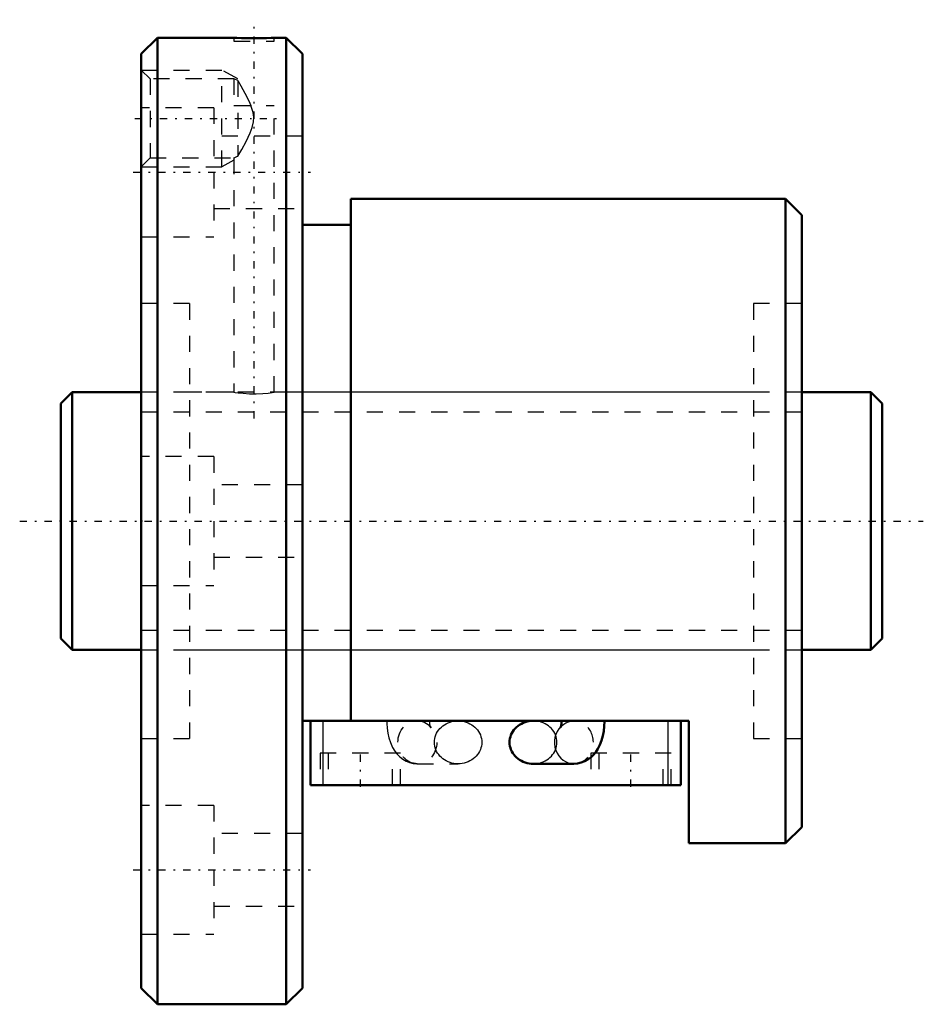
# Model space of a CAD drawing. Header units: millimetres. Extents: x -2.6 to 53.6, y -30 to 31.1.
import ezdxf

# ---------------------------------------------------------------- set-up
doc = ezdxf.new("R2010")
doc.units = ezdxf.units.MM
doc.linetypes.add('Center', pattern=[1.5, 0.45, -0.5, 0.05, -0.5])
doc.linetypes.add('Dashed', pattern=[2, 1, -1])
for name, color, linetype, lineweight in [('2d ConnectionPoints', 7, 'Continuous', 50), ('AM_0', 7, 'Continuous', 50), ('AM_4', 3, 'Continuous', 25), ('AM_5', 3, 'Continuous', 25), ('AM_7', 7, 'Center', 25), ('AM_9', 6, 'Dashed', 25)]:
    doc.layers.add(name, color=color, linetype=linetype, lineweight=lineweight)

# ---------------------------------------------------------------- blocks, each defined once
blk = doc.blocks.new('1_BNF_1605_2_5RR_Nut_0_in_BNF1605V_2_5RRG1_51LC0_000_rev_4')
at = {"layer": 'AM_0'}
for p, q in [((6, 30), (5, 29)), ((6, 30), (6, -30)), ((10.75, 30), (6, 30)), ((14, 30), (13.235, 30)), ((14, 30), (14, -30)), ((15, 29), (14, 30)), ((5, 29), (5, -29)), ((15, 29), (15, -29)), ((45, 20), (18, 20)), ((18, 20), (18, -12.4)), ((45, 20), (45, -20)), ((46, 19), (45, 20)), ((46, 19), (46, -19)), ((18, 18.4), (15, 18.4)), ((39, -12.4), (15, -12.4)), ((15.5, -16.4), (15.5, -12.4)), ((31.091, -12.401), (29.332, -12.401)), ((38.5, -16.4), (38.5, -12.4)), ((39, -20), (39, -12.4)), ((29.332, -15.066), (31.86, -15.066)), ((38.5, -16.4), (15.5, -16.4)), ((45, -20), (46, -19)), ((39, -20), (45, -20)), ((5, -29), (6, -30)), ((14, -30), (15, -29)), ((6, -30), (14, -30))]:
    blk.add_line(p, q, dxfattribs=at)
for points in [[(13.25, 30), (13.217, 29.999), (13.054, 29.992), (12.772, 29.984), (12.403, 29.977), (11.988, 29.974), (11.575, 29.977), (11.211, 29.984), (10.934, 29.993), (10.778, 29.999), (10.75, 30)], [(29.332, -12.401), (29.203, -12.406), (29.076, -12.421), (28.951, -12.446), (28.829, -12.481), (28.71, -12.526), (28.597, -12.579), (28.488, -12.642), (28.387, -12.713), (28.292, -12.791), (28.205, -12.877), (28.127, -12.969), (28.058, -13.067), (27.999, -13.17), (27.95, -13.278), (27.912, -13.389), (27.884, -13.502), (27.867, -13.617), (27.861, -13.733)], [(31.091, -12.4), (31.09, -12.467), (31.081, -12.593), (31.065, -12.701), (31.048, -12.772), (31.035, -12.814), (31.031, -12.825)], [(31.86, -15.066), (32.089, -15.049), (32.317, -14.998), (32.531, -14.916), (32.728, -14.808), (32.908, -14.675), (33.071, -14.519), (33.219, -14.339), (33.351, -14.134), (33.469, -13.899), (33.571, -13.633), (33.652, -13.342), (33.709, -13.042), (33.743, -12.739), (33.756, -12.453), (33.756, -12.4)], [(27.861, -13.733), (27.867, -13.849), (27.884, -13.965), (27.912, -14.078), (27.95, -14.189), (27.999, -14.296), (28.058, -14.4), (28.127, -14.498), (28.205, -14.59), (28.292, -14.675), (28.387, -14.754), (28.488, -14.825), (28.597, -14.887), (28.71, -14.941), (28.829, -14.985), (28.951, -15.02), (29.076, -15.045), (29.203, -15.061), (29.332, -15.066)]]:
    blk.add_lwpolyline(points, dxfattribs=at)
at = {"layer": 'AM_4'}
for p, q in [((16.3, -16.4), (16.3, -12.4)), ((37.7, -16.4), (37.7, -12.4))]:
    blk.add_line(p, q, dxfattribs=at)
blk.add_ellipse((31.86, -13.733), major_axis=(0, 1.332), ratio=0.906308, start_param=0.748459, end_param=3.143376, dxfattribs=at)
at = {"layer": 'AM_5', "linetype": 'Dashed'}
for p, q in [((5, 28), (10, 28)), ((10, 22), (10, 28)), ((11, 27.458), (10, 28)), ((10.75, 22.406), (10, 22)), ((5, 22), (10, 22))]:
    blk.add_line(p, q, dxfattribs=at)
at = {"layer": 'AM_7'}
for p, q in [((12, 6.375), (12, 31.125)), ((4.6, 25), (13.4, 25)), ((4.5, 21.651), (15.5, 21.651)), ((18.6, -16.5), (18.6, -14.3)), ((35.4, -16.5), (35.4, -14.3)), ((4.5, -21.651), (15.5, -21.651))]:
    blk.add_line(p, q, dxfattribs=at)
at = {"layer": 'AM_9'}
for p, q in [((10.75, 30), (10.75, 29.8)), ((13.25, 29.8), (13.25, 30)), ((10.75, 29.8), (13.25, 29.8)), ((5.542, 27.458), (5, 28)), ((10.75, 27.458), (5.542, 27.458)), ((5.542, 27.458), (5.542, 22.541)), ((10.75, 27.458), (10.75, 25.8)), ((11, 27.341), (11, 22.659)), ((10.75, 25.8), (13.25, 25.8)), ((13.25, 7.998), (13.25, 25.8)), ((9.5, 25.651), (5, 25.651)), ((9.5, 25.651), (9.5, 17.651)), ((15, 23.901), (9.5, 23.901)), ((5, 22), (5.542, 22.541)), ((5.542, 22.541), (10.75, 22.541)), ((10.75, 22.541), (10.75, 8)), ((9.5, 19.401), (15, 19.401)), ((5, 17.651), (9.5, 17.651)), ((8, 13.5), (5, 13.5)), ((8, 13.5), (8, -13.5)), ((43, 13.5), (43, -13.5)), ((46, 13.5), (43, 13.5)), ((10.75, 8), (8, 8)), ((43, 8), (13.234, 8)), ((9.5, 4), (5, 4)), ((9.5, 4), (9.5, -4)), ((15, 2.25), (9.5, 2.25)), ((9.5, -2.25), (15, -2.25)), ((5, -4), (9.5, -4)), ((8, -8), (43, -8)), ((22.14, -12.401), (22.225, -12.404)), ((24.668, -12.401), (22.14, -12.401)), ((22.361, -12.424), (22.382, -12.428)), ((31.86, -12.401), (31.091, -12.401)), ((31.778, -12.404), (31.86, -12.401)), ((5, -13.5), (8, -13.5)), ((43, -13.5), (46, -13.5)), ((21.1, -14.4), (16.1, -14.4)), ((16.1, -14.4), (16.1, -16.4)), ((16.6, -14.4), (16.6, -16.4)), ((20.6, -16.4), (20.6, -14.4)), ((21.1, -16.4), (21.1, -14.4)), ((37.9, -14.4), (32.9, -14.4)), ((32.9, -14.4), (32.9, -16.4)), ((33.4, -14.4), (33.4, -16.4)), ((37.4, -16.4), (37.4, -14.4)), ((37.9, -16.4), (37.9, -14.4)), ((22.14, -15.066), (24.668, -15.066)), ((9.5, -17.651), (5, -17.651)), ((9.5, -17.651), (9.5, -25.651)), ((15, -19.401), (9.5, -19.401)), ((9.5, -23.901), (15, -23.901)), ((5, -25.651), (9.5, -25.651))]:
    blk.add_line(p, q, dxfattribs=at)
for points in [[(11, 27.341), (10.815, 27.426), (10.75, 27.458)], [(11, 27.341), (11.181, 27.027), (11.433, 26.572), (11.682, 26.079), (11.803, 25.8)], [(11, 22.659), (11.232, 23.064), (11.509, 23.571), (11.766, 24.108), (11.888, 24.435), (11.967, 24.775), (11.981, 25.066), (11.944, 25.355), (11.803, 25.8)], [(10.75, 22.541), (10.75, 22.541), (10.809, 22.571), (10.974, 22.647), (11, 22.659)], [(10.75, 8), (10.819, 7.989), (11.02, 7.962), (11.331, 7.93), (11.72, 7.907), (12.138, 7.903), (12.536, 7.92), (12.877, 7.95), (13.122, 7.981), (13.241, 7.999), (13.25, 8)], [(20.244, -12.4), (20.247, -12.565), (20.269, -12.866), (20.311, -13.165), (20.378, -13.461), (20.472, -13.756), (20.602, -14.049), (20.739, -14.279), (20.891, -14.477), (21.06, -14.647), (21.244, -14.789), (21.444, -14.904), (21.656, -14.989), (21.877, -15.044), (22.104, -15.065), (22.14, -15.066)], [(22.225, -12.404), (22.329, -12.418), (22.361, -12.424)], [(22.882, -12.706), (22.933, -12.768), (22.961, -12.81), (22.969, -12.825), (22.969, -12.825)], [(22.969, -12.825), (22.964, -12.811), (22.951, -12.768), (22.934, -12.695), (22.92, -12.596), (22.91, -12.477), (22.909, -12.4)], [(23.198, -13.733), (23.204, -13.617), (23.221, -13.502), (23.248, -13.389), (23.287, -13.278), (23.336, -13.17), (23.395, -13.067), (23.464, -12.969), (23.542, -12.877), (23.629, -12.791), (23.724, -12.713), (23.825, -12.642), (23.933, -12.579), (24.047, -12.526), (24.166, -12.481), (24.288, -12.446), (24.413, -12.421), (24.54, -12.406), (24.668, -12.401)], [(24.668, -12.401), (24.797, -12.406), (24.924, -12.421), (25.049, -12.446), (25.171, -12.481), (25.29, -12.526), (25.403, -12.579), (25.512, -12.642), (25.613, -12.713), (25.708, -12.791), (25.795, -12.877), (25.873, -12.969), (25.942, -13.067), (26.001, -13.17), (26.05, -13.278), (26.088, -13.389), (26.116, -13.502), (26.133, -13.617), (26.139, -13.733), (26.133, -13.849), (26.116, -13.965), (26.088, -14.078), (26.05, -14.189), (26.001, -14.296), (25.942, -14.4), (25.873, -14.498), (25.795, -14.59), (25.708, -14.675), (25.613, -14.754), (25.512, -14.825), (25.403, -14.887), (25.29, -14.941), (25.171, -14.985), (25.049, -15.02), (24.924, -15.045), (24.797, -15.061), (24.668, -15.066)], [(29.332, -15.066), (29.46, -15.061), (29.587, -15.045), (29.712, -15.02), (29.834, -14.985), (29.953, -14.941), (30.067, -14.887), (30.175, -14.825), (30.276, -14.754), (30.371, -14.675), (30.458, -14.59), (30.536, -14.498), (30.605, -14.4), (30.664, -14.296), (30.713, -14.189), (30.752, -14.078), (30.779, -13.965), (30.796, -13.849), (30.802, -13.733), (30.796, -13.617), (30.779, -13.502), (30.752, -13.389), (30.713, -13.278), (30.664, -13.17), (30.605, -13.067), (30.536, -12.969), (30.458, -12.877), (30.371, -12.791), (30.276, -12.713), (30.175, -12.642), (30.067, -12.579), (29.953, -12.526), (29.834, -12.481), (29.712, -12.446), (29.587, -12.421), (29.46, -12.406), (29.332, -12.401)], [(31.031, -12.825), (31.031, -12.825), (31.041, -12.807), (31.045, -12.8)], [(31.045, -12.8), (31.071, -12.762), (31.13, -12.693), (31.225, -12.61), (31.356, -12.525), (31.517, -12.456), (31.662, -12.419)], [(31.662, -12.419), (31.698, -12.413), (31.778, -12.404)], [(24.668, -15.066), (24.54, -15.061), (24.413, -15.045), (24.288, -15.02), (24.166, -14.985), (24.047, -14.941), (23.933, -14.887), (23.825, -14.825), (23.724, -14.754), (23.629, -14.675), (23.542, -14.59), (23.464, -14.498), (23.395, -14.4), (23.336, -14.296), (23.287, -14.189), (23.248, -14.078), (23.221, -13.965), (23.204, -13.849), (23.198, -13.733)]]:
    blk.add_lwpolyline(points, dxfattribs=at)
blk.add_ellipse((22.14, -13.733), major_axis=(0, 1.332), ratio=0.906308, dxfattribs=at)
for start_param, end_param in [(0.677225, 0.748459), (3.143376, 6.447443)]:
    blk.add_ellipse((31.86, -13.733), major_axis=(0, 1.332), ratio=0.906308, start_param=start_param, end_param=end_param, dxfattribs=at)
blk = doc.blocks.new('2_BNF_1605_2_5RR000_Shaft_0_in_BNF1605V_2_5RRG1_51LC0_000_rev_4')
at = {"layer": 'AM_0'}
for p, q in [((0.7, 8), (0, 7.3)), ((5, 8), (0.7, 8)), ((0.7, 8), (0.7, -8)), ((50.3, 8), (46, 8)), ((50.3, 8), (50.3, -8)), ((51, 7.3), (50.3, 8)), ((0, 7.3), (0, -7.3)), ((51, 7.3), (51, -7.3)), ((0, -7.3), (0.7, -8)), ((50.3, -8), (51, -7.3)), ((0.7, -8), (5, -8)), ((46, -8), (50.3, -8))]:
    blk.add_line(p, q, dxfattribs=at)
at = {"layer": 'AM_5', "linetype": 'Dashed'}
for p, q in [((5, 6.773), (46, 6.773)), ((5, -6.773), (46, -6.773))]:
    blk.add_line(p, q, dxfattribs=at)
at = {"layer": 'AM_7'}
blk.add_line((-2.55, 0), (53.55, 0), dxfattribs=at)
at = {"layer": 'AM_9'}
for p, q in [((46, 8), (5, 8)), ((5, -8), (46, -8))]:
    blk.add_line(p, q, dxfattribs=at)

msp = doc.modelspace()

# ---------------------------------------------------------------- linework, layer by layer
at = {"layer": '2d ConnectionPoints'}
for p in [(0, 0), (5, 0)]:
    msp.add_point(p, dxfattribs=at)

# ---------------------------------------------------------------- block references
for name in ['1_BNF_1605_2_5RR_Nut_0_in_BNF1605V_2_5RRG1_51LC0_000_rev_4', '2_BNF_1605_2_5RR000_Shaft_0_in_BNF1605V_2_5RRG1_51LC0_000_rev_4']:
    msp.add_blockref(name, (0, 0))

doc.saveas('drawing.dxf')
